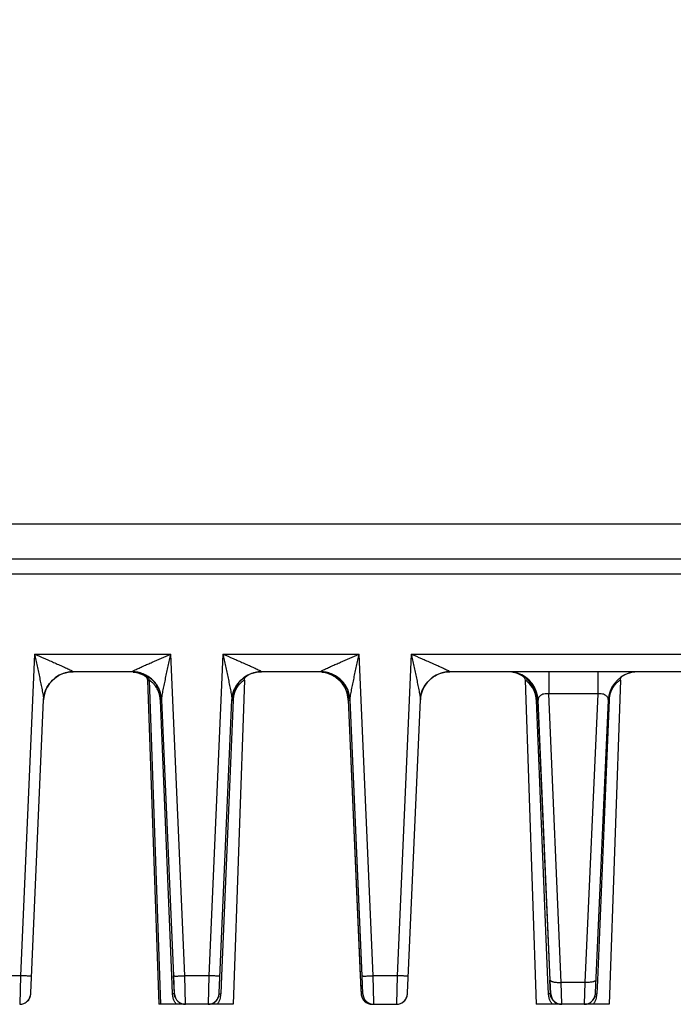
# Model space of a CAD drawing. Header units: inches. Extents: x 0 to 34, y 0 to 22.
# Tile 33 of 71: x 10.2 to 12, y 8.7 to 11.3. Entities that reach past the tile are written whole.
import ezdxf

# ---------------------------------------------------------------- set-up
doc = ezdxf.new("R2010")
doc.units = ezdxf.units.IN
doc.header["$LTSCALE"] = 1.87
doc.header["$MEASUREMENT"] = 0
doc.layers.get('0').update_dxf_attribs({"linetype": 'CONTINUOUS'})
doc.layers.add('DIMENSIONS', color=7, linetype='CONTINUOUS')
doc.styles.get("Standard").update_dxf_attribs({"font": 'txt', "width": 0.8})
doc.dimstyles.new('DIMSTYLE_1', dxfattribs={"dimtxt": 0.125, "dimasz": 0.18, "dimexe": 0.18, "dimexo": 0.0625, "dimgap": 0.09, "dimtad": 0, "dimtih": 1, "dimtoh": 1, "dimdec": 3, "dimzin": 4, "dimdsep": 46, "dimtxsty": 'STANDARD', "dimblk": '_FILLED', "dimblk1": '_FILLED', "dimblk2": '_FILLED', "dimcen": 0.09, "dimadec": 0, "dimazin": 0, "dimtp": 0.01, "dimtm": 0.01, "dimtfac": 1, "dimtdec": 3, "dimtofl": 0, "dimtmove": 0, "dimatfit": 3, "dimldrblk": '_FILLED', "dimfxl": 1, "dimtolj": 1, "dimtzin": 4, "dimarcsym": 0})

# ---------------------------------------------------------------- blocks, each defined once
blk = doc.blocks.new('*D8')
at = {"layer": 'DIMENSIONS', "color": 2, "linetype": 'CONTINUOUS'}
blk.add_line((16.925, 10.5615), (16.925, 12.8755), dxfattribs=at)
at = {"layer": 'DIMENSIONS', "color": 2, "linetype": 'CONTINUOUS', "insert": (16.8625, 12.938), "char_height": 0.125, "width": 1.525, "attachment_point": 1, "rotation": 90, "line_spacing_factor": 0.9}
blk.add_mtext('10.419{\\Ftxt.shx;\\W1.000000;\\H0.125000; }[264.64]', dxfattribs=at)
blk = doc.blocks.new('_FILLED')
at = {"color": 0, "linetype": 'BYBLOCK'}
blk.add_solid([(0, 0), (-1, 0.174), (-1, -0.174)], dxfattribs=at)

msp = doc.modelspace()

# ---------------------------------------------------------------- linework, layer by layer
at = {"color": 7, "linetype": 'CONTINUOUS'}
for p, q in [((16.8159, 9.9691), (6.6112, 9.9691)), ((14.5929, 9.8736), (8.9231, 9.8736)), ((6.6951, 9.834), (16.7488, 9.834)), ((10.2569, 9.6171), (10.2188, 8.746)), ((10.2569, 9.6171), (10.626, 9.6171)), ((10.664, 8.746), (10.626, 9.6171)), ((10.7673, 9.6171), (10.7292, 8.746)), ((10.7673, 9.6171), (11.1364, 9.6171)), ((11.1744, 8.746), (11.1364, 9.6171)), ((11.2777, 9.6171), (11.2396, 8.746)), ((11.2777, 9.6171), (12.6675, 9.6171)), ((10.3106, 9.5507), (10.3157, 9.5546)), ((10.3554, 9.5686), (10.3613, 9.5688)), ((10.5215, 9.5688), (10.3613, 9.5688)), ((10.5245, 9.5684), (10.5298, 9.5678)), ((10.5298, 9.5678), (10.5372, 9.5662)), ((10.5593, 9.5592), (10.5649, 9.5558)), ((10.5651, 9.5528), (10.56, 9.5563)), ((10.563, 9.5465), (10.5936, 8.6688)), ((10.5656, 9.5449), (10.563, 9.5465)), ((10.5671, 9.5465), (10.5978, 8.6688)), ((10.8254, 9.5465), (10.7948, 8.6688)), ((10.8209, 9.5507), (10.8261, 9.5546)), ((10.8288, 9.5555), (10.8312, 9.5575)), ((10.8657, 9.5686), (10.8717, 9.5688)), ((11.0319, 9.5688), (10.8717, 9.5688)), ((11.0349, 9.5684), (11.0401, 9.5678)), ((11.0401, 9.5678), (11.0476, 9.5662)), ((11.0681, 9.5575), (11.0742, 9.5535)), ((11.0848, 9.5442), (11.0894, 9.539)), ((11.3313, 9.5507), (11.3365, 9.5546)), ((11.3761, 9.5686), (11.382, 9.5688)), ((12.563, 9.5688), (11.382, 9.5688)), ((11.5797, 9.5582), (11.5779, 9.5592)), ((11.5828, 9.5563), (11.5797, 9.5582)), ((11.5858, 9.5465), (11.6164, 8.6688)), ((11.6503, 9.5688), (11.6502, 9.5095)), ((11.7828, 9.5688), (11.7827, 9.5095)), ((11.8441, 9.5465), (11.8134, 8.6688)), ((10.2851, 9.5131), (10.2868, 9.518)), ((10.2945, 9.5328), (10.2978, 9.5375)), ((10.7954, 9.5131), (10.7972, 9.518)), ((10.8048, 9.5328), (10.8082, 9.5375)), ((11.0997, 9.5223), (11.1021, 9.5166)), ((11.1021, 9.5166), (11.104, 9.5108)), ((11.3058, 9.5131), (11.3076, 9.518)), ((11.3152, 9.5328), (11.3186, 9.5375)), ((10.2467, 8.7001), (10.2814, 9.4933)), ((10.2814, 9.4933), (10.2815, 9.4944)), ((10.2815, 9.4944), (10.2815, 9.4944)), ((10.6012, 9.4923), (10.5978, 9.4922)), ((10.6288, 8.7456), (10.5978, 9.4922)), ((10.634, 8.7458), (10.6014, 9.4933)), ((10.7571, 8.7001), (10.7918, 9.4933)), ((10.7949, 9.4922), (10.7639, 8.7456)), ((10.7918, 9.4933), (10.7919, 9.4944)), ((10.7919, 9.4944), (10.7919, 9.4944)), ((10.7931, 9.4923), (10.7949, 9.4922)), ((11.1069, 9.4944), (11.1069, 9.4944)), ((11.1069, 9.4933), (11.1069, 9.4944)), ((11.1069, 9.4933), (11.1396, 8.7458)), ((11.1069, 9.4933), (11.1413, 8.7075)), ((11.1069, 9.4933), (11.107, 9.4924)), ((11.107, 9.4923), (11.1118, 9.4923)), ((11.1444, 8.7458), (11.1118, 9.4933)), ((11.2675, 8.7001), (11.3022, 9.4933)), ((11.3022, 9.4933), (11.3022, 9.4944)), ((11.3022, 9.4944), (11.3022, 9.4944)), ((11.6184, 9.4923), (11.6165, 9.4922)), ((11.648, 8.7343), (11.6165, 9.4922)), ((11.6199, 9.4923), (11.6184, 9.4923)), ((11.6196, 9.4923), (11.6188, 9.4923)), ((11.6196, 9.4923), (11.6527, 8.7345)), ((11.654, 8.7346), (11.6212, 9.4923)), ((11.7827, 9.5095), (11.6502, 9.5095)), ((11.684, 8.7281), (11.6502, 9.5095)), ((11.7827, 9.5095), (11.7482, 8.7281)), ((11.7766, 8.7001), (11.8116, 9.4923)), ((11.8136, 9.4922), (11.7821, 8.7344)), ((11.8118, 9.4923), (11.8136, 9.4922)), ((10.2188, 8.746), (10.1537, 8.746)), ((10.2188, 8.746), (10.2166, 8.6688)), ((10.6308, 8.6974), (10.6288, 8.7456)), ((10.6359, 8.6975), (10.6338, 8.7458)), ((10.636, 8.6975), (10.634, 8.7458)), ((10.7292, 8.746), (10.664, 8.746)), ((10.666, 8.6688), (10.664, 8.746)), ((10.7292, 8.746), (10.727, 8.6688)), ((10.7639, 8.7456), (10.7619, 8.6974)), ((11.1396, 8.7458), (11.1418, 8.6975)), ((11.1464, 8.6975), (11.1444, 8.7458)), ((11.2396, 8.746), (11.1744, 8.746)), ((11.1763, 8.6726), (11.1744, 8.746)), ((11.2396, 8.746), (11.2374, 8.6688)), ((11.6495, 8.6974), (11.648, 8.7343)), ((11.6546, 8.6975), (11.653, 8.7345)), ((11.6555, 8.6975), (11.654, 8.7346)), ((11.7482, 8.7281), (11.684, 8.7281)), ((11.6855, 8.6688), (11.684, 8.7281)), ((11.7482, 8.7281), (11.7465, 8.6688)), ((11.7821, 8.7344), (11.7806, 8.6974)), ((10.6359, 8.6975), (10.6308, 8.6974)), ((10.6359, 8.6975), (10.636, 8.6975)), ((10.7568, 8.6975), (10.7619, 8.6974)), ((11.1413, 8.7075), (11.1417, 8.6984)), ((11.1417, 8.6984), (11.1418, 8.6973)), ((11.1418, 8.6975), (11.1464, 8.6975)), ((11.6546, 8.6975), (11.6495, 8.6974)), ((11.6546, 8.6975), (11.6555, 8.6975)), ((11.7764, 8.6975), (11.7806, 8.6974)), ((10.2344, 8.6747), (10.2371, 8.677)), ((10.7948, 8.6688), (10.5936, 8.6688)), ((10.7448, 8.6747), (10.7475, 8.677)), ((11.1718, 8.6688), (11.2374, 8.6688)), ((11.1764, 8.6688), (11.1763, 8.6726)), ((11.2552, 8.6747), (11.2579, 8.677)), ((11.6846, 8.6688), (11.6164, 8.6688)), ((11.8134, 8.6688), (11.6855, 8.6688)), ((11.7645, 8.6748), (11.7672, 8.6772))]:
    msp.add_line(p, q, dxfattribs=at)
for points in [[(10.2978, 9.5375), (10.3016, 9.5421), (10.3059, 9.5465), (10.3106, 9.5507)], [(10.3157, 9.5546), (10.3213, 9.5581), (10.3274, 9.5613), (10.3338, 9.564)], [(10.3338, 9.564), (10.3407, 9.5661), (10.3479, 9.5677), (10.3554, 9.5686)], [(10.5372, 9.5662), (10.5444, 9.5639), (10.5513, 9.561), (10.5564, 9.5582)], [(10.5551, 9.5592), (10.5587, 9.5565), (10.5614, 9.5526), (10.5629, 9.5477), (10.563, 9.5465)], [(10.5593, 9.5592), (10.5628, 9.5565), (10.5656, 9.5526), (10.567, 9.5477), (10.5671, 9.5465)], [(10.5623, 9.5545), (10.5638, 9.5535), (10.5649, 9.5526)], [(10.8082, 9.5375), (10.812, 9.5421), (10.8162, 9.5465), (10.8209, 9.5507)], [(10.8254, 9.5465), (10.826, 9.5503), (10.8288, 9.5555)], [(10.8261, 9.5546), (10.8317, 9.5581), (10.8378, 9.5613), (10.8442, 9.564)], [(10.8442, 9.564), (10.8511, 9.5661), (10.8583, 9.5677), (10.8657, 9.5686)], [(11.0476, 9.5662), (11.0548, 9.5639), (11.0616, 9.561), (11.0681, 9.5575)], [(11.0742, 9.5535), (11.0798, 9.549), (11.0848, 9.5442)], [(11.3186, 9.5375), (11.3224, 9.5421), (11.3266, 9.5465), (11.3313, 9.5507)], [(11.3365, 9.5546), (11.3421, 9.5581), (11.3481, 9.5613), (11.3546, 9.564)], [(11.3546, 9.564), (11.3614, 9.5661), (11.3686, 9.5677), (11.3761, 9.5686)], [(11.5779, 9.5592), (11.5823, 9.5556), (11.5851, 9.5503), (11.5858, 9.5465)], [(11.8441, 9.5465), (11.8447, 9.5503), (11.8473, 9.5552)], [(10.2868, 9.518), (10.289, 9.523), (10.2915, 9.5279), (10.2945, 9.5328)], [(10.7972, 9.518), (10.7993, 9.523), (10.8019, 9.5279), (10.8048, 9.5328)], [(11.0894, 9.539), (11.0934, 9.5336), (11.0968, 9.528), (11.0997, 9.5223)], [(11.3076, 9.518), (11.3097, 9.523), (11.3123, 9.5279), (11.3152, 9.5328)], [(10.2815, 9.4946), (10.2816, 9.4958), (10.282, 9.4992), (10.2827, 9.5036), (10.2837, 9.5082), (10.2851, 9.5131)], [(10.7919, 9.4946), (10.792, 9.4958), (10.7924, 9.4992), (10.793, 9.5036), (10.7941, 9.5082), (10.7954, 9.5131)], [(11.104, 9.5108), (11.1054, 9.5053), (11.1063, 9.5002), (11.1067, 9.4964), (11.1069, 9.4947), (11.1069, 9.4946)], [(11.3023, 9.4946), (11.3024, 9.4958), (11.3027, 9.4992), (11.3034, 9.5036), (11.3044, 9.5082), (11.3058, 9.5131)], [(10.2432, 8.685), (10.2445, 8.6878), (10.2455, 8.6907), (10.2461, 8.6935), (10.2465, 8.6959), (10.2466, 8.6969), (10.2466, 8.6974), (10.2466, 8.6979), (10.2467, 8.7001)], [(10.7536, 8.685), (10.7549, 8.6878), (10.7559, 8.6907), (10.7565, 8.6935), (10.7568, 8.6959), (10.7569, 8.6969), (10.757, 8.6974), (10.757, 8.6979), (10.7571, 8.7001)], [(11.1418, 8.6973), (11.1418, 8.6968), (11.1419, 8.6956), (11.1422, 8.6936), (11.1427, 8.6914), (11.1434, 8.6892), (11.1443, 8.6869)], [(11.264, 8.685), (11.2653, 8.6878), (11.2662, 8.6907), (11.2669, 8.6935), (11.2672, 8.6959), (11.2673, 8.6969), (11.2673, 8.6974), (11.2674, 8.6979), (11.2675, 8.7001)], [(11.7732, 8.6852), (11.7745, 8.6881), (11.7754, 8.691), (11.7761, 8.6937), (11.7764, 8.6961), (11.7764, 8.697), (11.7765, 8.6975), (11.7765, 8.6979), (11.7766, 8.7001)], [(10.2166, 8.6688), (10.2203, 8.6691), (10.2242, 8.6698), (10.2278, 8.671)], [(10.2279, 8.671), (10.2313, 8.6727), (10.2344, 8.6747)], [(10.2371, 8.677), (10.2395, 8.6795), (10.2416, 8.6822), (10.2432, 8.685)], [(10.727, 8.6688), (10.7306, 8.6691), (10.7346, 8.6698), (10.7382, 8.671)], [(10.7383, 8.671), (10.7417, 8.6727), (10.7448, 8.6747)], [(10.7475, 8.677), (10.7499, 8.6795), (10.7519, 8.6822), (10.7536, 8.685)], [(11.1443, 8.6869), (11.1454, 8.6845), (11.1468, 8.6823), (11.1483, 8.6801), (11.1501, 8.6781), (11.1509, 8.6773)], [(11.2374, 8.6688), (11.241, 8.6691), (11.245, 8.6698), (11.2486, 8.671)], [(11.2487, 8.671), (11.2521, 8.6727), (11.2552, 8.6747)], [(11.2579, 8.677), (11.2603, 8.6795), (11.2623, 8.6822), (11.264, 8.685)], [(11.7465, 8.6688), (11.7504, 8.6691), (11.7544, 8.6699), (11.7578, 8.671)], [(11.7581, 8.6712), (11.7615, 8.6728), (11.7645, 8.6748)], [(11.7672, 8.6772), (11.7696, 8.6797), (11.7716, 8.6824), (11.7732, 8.6852)]]:
    msp.add_lwpolyline(points, dxfattribs=at)
for centre, radius, start, end in [((10.3612, 9.4889), 0.0799, 92.2458, 160.0066), ((10.3609, 9.4895), 0.0796, 122.3494, 127.2146), ((10.3614, 9.4882), 0.081, 93.4367, 105.2272), ((10.3613, 9.4895), 0.0794, 90.0043, 93.4199), ((10.5215, 9.4888), 0.08, 2.4997, 90.0003), ((10.5167, 9.4889), 0.0799, 58.6518, 86.5881), ((10.5168, 9.489), 0.0798, 51.5829, 54.9849), ((10.5154, 9.4793), 0.0912, 56.8805, 57.6714), ((10.523, 9.4909), 0.0773, 53.0707, 56.9339), ((10.5254, 9.4855), 0.0716, 54.5435, 55.9365), ((10.5219, 9.4902), 0.0784, 47.0212, 52.11), ((10.5196, 9.4876), 0.0819, 43.335, 47.0695), ((10.8716, 9.4889), 0.0799, 92.2458, 160.0066), ((10.8713, 9.4895), 0.0796, 122.3494, 127.2146), ((10.8717, 9.4882), 0.081, 93.4367, 105.2272), ((10.8717, 9.4895), 0.0794, 90.0043, 93.4199), ((11.0319, 9.4888), 0.08, 2.4997, 90.0003), ((11.0271, 9.4889), 0.0799, 19.9933, 86.5881), ((11.382, 9.4889), 0.0799, 92.2458, 160.0066), ((11.3816, 9.4895), 0.0796, 122.3494, 127.2146), ((11.3821, 9.4882), 0.081, 93.4367, 105.2272), ((11.3821, 9.4895), 0.0794, 90.0043, 93.4199), ((11.5412, 9.4884), 0.0805, 72.545, 83.5078), ((11.5383, 9.4885), 0.0803, 72.5382, 81.4707), ((11.5384, 9.4889), 0.0799, 56.3884, 72.5072), ((11.5413, 9.4888), 0.08, 2.5, 72.5), ((11.5402, 9.489), 0.0797, 33.4616, 57.6925), ((11.5381, 9.4885), 0.0804, 37.5431, 50.315), ((11.8915, 9.4888), 0.08, 107.5, 177.5), ((11.8913, 9.4893), 0.0795, 106.0809, 107.4807), ((11.8915, 9.4884), 0.0804, 92.0831, 106.0715), ((10.3598, 9.49), 0.0784, 158.6662, 161.2256), ((10.3604, 9.4898), 0.079, 140.1244, 158.6556), ((10.5226, 9.4897), 0.0784, 33.4591, 35.3584), ((10.5207, 9.4885), 0.0807, 26.9442, 33.4243), ((10.5219, 9.489), 0.0794, 18.6921, 26.9969), ((10.8702, 9.49), 0.0784, 158.6662, 161.2256), ((10.8704, 9.4892), 0.0789, 158.4206, 160.2743), ((10.8721, 9.4885), 0.0807, 147.8812, 158.4093), ((10.8708, 9.4898), 0.079, 140.1244, 158.6556), ((10.8601, 9.49), 0.0693, 152.3932, 153.6436), ((10.8551, 9.4929), 0.0635, 135.08, 145.1957), ((10.8704, 9.4897), 0.0786, 144.8782, 146.6235), ((11.3806, 9.49), 0.0784, 158.6662, 161.2256), ((11.3812, 9.4898), 0.079, 140.1244, 158.6556), ((11.5384, 9.4888), 0.08, 19.9966, 37.5033), ((11.5399, 9.4887), 0.0802, 18.3227, 33.4707), ((10.3616, 9.4888), 0.0803, 160.036, 175.998), ((10.3605, 9.4898), 0.0792, 161.2226, 176.6549), ((10.5199, 9.4886), 0.0811, 3.195, 18.1387), ((10.521, 9.4888), 0.0803, 11.9193, 18.6105), ((10.872, 9.4888), 0.0803, 160.036, 175.998), ((10.8709, 9.4898), 0.0792, 161.2226, 176.6549), ((10.8648, 9.4893), 0.07, 176.235, 177.5974), ((10.8694, 9.4896), 0.0778, 160.275, 161.7754), ((11.0267, 9.4888), 0.0803, 4.1167, 19.964), ((11.028, 9.4889), 0.0791, 2.501, 4.1028), ((11.3824, 9.4888), 0.0803, 160.036, 175.998), ((11.3813, 9.4898), 0.0792, 161.2226, 176.6549), ((10.2166, 8.6988), 0.03, 270.0638, 357.4499), ((10.666, 8.6988), 0.03, 182.5, 270), ((10.727, 8.6988), 0.03, 270.0638, 357.4499), ((10.726, 8.699), 0.0309, 342.0901, 353.6142), ((10.7103, 8.6995), 0.0517, 346.6745, 357.6449), ((11.1718, 8.6988), 0.03, 182.5657, 269.9387), ((11.1764, 8.6988), 0.03, 182.5, 270), ((11.2374, 8.6988), 0.03, 270.0638, 357.4499), ((11.6855, 8.6988), 0.03, 182.5, 270), ((11.7465, 8.6988), 0.03, 270.0629, 357.4499), ((11.729, 8.6995), 0.0517, 346.6745, 357.6449), ((10.6653, 8.6986), 0.0294, 197.94, 206.9329), ((10.6662, 8.6992), 0.0304, 227.7725, 230.6966), ((10.7273, 8.6986), 0.0295, 338.9467, 342.0468), ((11.6846, 8.6989), 0.03, 230.7138, 270.0123)]:
    msp.add_arc(centre, radius, start, end, dxfattribs=at)
for points, knots in [([(10.2569, 9.6171), (10.2581, 9.6116), (10.2604, 9.6008), (10.2639, 9.5845), (10.2674, 9.5683), (10.2702, 9.5548), (10.2725, 9.5441), (10.2741, 9.5362), (10.2757, 9.5283), (10.2772, 9.5205), (10.2787, 9.513), (10.2798, 9.5068), (10.2806, 9.5021), (10.281, 9.4988), (10.2814, 9.4959), (10.2815, 9.4941), (10.2814, 9.4933)], [0, 0, 0, 0, 0.13237, 0.264398, 0.395856, 0.526416, 0.591197, 0.655506, 0.719176, 0.781937, 0.843335, 0.902399, 0.930464, 0.956951, 0.980946, 1, 1, 1, 1]), ([(10.2569, 9.6171), (10.2661, 9.613), (10.28, 9.607), (10.2983, 9.599), (10.3119, 9.5931), (10.323, 9.5882), (10.3317, 9.5843), (10.3381, 9.5814), (10.3441, 9.5786), (10.3498, 9.576), (10.3542, 9.5738), (10.3573, 9.5722), (10.3587, 9.5714), (10.3593, 9.571)], [0, 0, 0, 0, 0.269264, 0.402822, 0.534951, 0.664692, 0.728147, 0.790192, 0.85014, 0.906901, 0.958426, 0.980942, 1, 1, 1, 1]), ([(10.5296, 9.5743), (10.533, 9.576), (10.5403, 9.5794), (10.5516, 9.5845), (10.5635, 9.5897), (10.5799, 9.597), (10.6008, 9.6061), (10.6176, 9.6134), (10.626, 9.6171)], [0, 0, 0, 0, 0.108463, 0.227712, 0.352067, 0.479278, 0.738254, 1, 1, 1, 1]), ([(10.6014, 9.4933), (10.6014, 9.4941), (10.6015, 9.4959), (10.6018, 9.4988), (10.6023, 9.502), (10.6031, 9.5067), (10.6042, 9.5129), (10.6057, 9.5205), (10.6072, 9.5283), (10.6088, 9.5361), (10.6105, 9.5441), (10.6127, 9.5548), (10.6156, 9.5682), (10.619, 9.5845), (10.6225, 9.6008), (10.6249, 9.6116), (10.626, 9.6171)], [0, 0, 0, 0, 0.0201, 0.043199, 0.069134, 0.097274, 0.156751, 0.218033, 0.280783, 0.344495, 0.408803, 0.473581, 0.60415, 0.735608, 0.867635, 1, 1, 1, 1]), ([(10.7673, 9.6171), (10.7685, 9.6116), (10.7708, 9.6008), (10.7743, 9.5845), (10.7778, 9.5683), (10.7806, 9.5548), (10.7829, 9.5441), (10.7845, 9.5362), (10.7861, 9.5283), (10.7876, 9.5205), (10.7891, 9.513), (10.7902, 9.5068), (10.7909, 9.5021), (10.7914, 9.4988), (10.7917, 9.4959), (10.7919, 9.4941), (10.7918, 9.4933)], [0, 0, 0, 0, 0.13237, 0.264398, 0.395856, 0.526416, 0.591197, 0.655506, 0.719176, 0.781937, 0.843335, 0.902399, 0.930464, 0.956951, 0.980946, 1, 1, 1, 1]), ([(10.7673, 9.6171), (10.7765, 9.613), (10.7903, 9.607), (10.8087, 9.599), (10.8222, 9.5931), (10.8334, 9.5882), (10.8421, 9.5843), (10.8484, 9.5814), (10.8545, 9.5786), (10.8602, 9.576), (10.8646, 9.5738), (10.8677, 9.5722), (10.8691, 9.5714), (10.8697, 9.571)], [0, 0, 0, 0, 0.269264, 0.402822, 0.534951, 0.664692, 0.728147, 0.790192, 0.85014, 0.906901, 0.958426, 0.980942, 1, 1, 1, 1]), ([(11.04, 9.5743), (11.0434, 9.576), (11.0507, 9.5794), (11.062, 9.5845), (11.0739, 9.5897), (11.0903, 9.597), (11.1112, 9.6061), (11.128, 9.6134), (11.1364, 9.6171)], [0, 0, 0, 0, 0.108463, 0.227712, 0.352067, 0.479278, 0.738254, 1, 1, 1, 1]), ([(11.1118, 9.4933), (11.1118, 9.4941), (11.1118, 9.4959), (11.1122, 9.4988), (11.1127, 9.502), (11.1135, 9.5067), (11.1146, 9.5129), (11.116, 9.5205), (11.1176, 9.5283), (11.1192, 9.5361), (11.1208, 9.5441), (11.1231, 9.5548), (11.1259, 9.5682), (11.1294, 9.5845), (11.1329, 9.6008), (11.1352, 9.6116), (11.1364, 9.6171)], [0, 0, 0, 0, 0.0201, 0.043199, 0.069134, 0.097274, 0.156751, 0.218033, 0.280783, 0.344495, 0.408803, 0.473581, 0.60415, 0.735608, 0.867635, 1, 1, 1, 1]), ([(11.2777, 9.6171), (11.2788, 9.6116), (11.2812, 9.6008), (11.2847, 9.5845), (11.2881, 9.5683), (11.291, 9.5548), (11.2932, 9.5441), (11.2949, 9.5362), (11.2965, 9.5283), (11.298, 9.5205), (11.2994, 9.513), (11.3005, 9.5068), (11.3013, 9.5021), (11.3018, 9.4988), (11.3021, 9.4959), (11.3022, 9.4941), (11.3022, 9.4933)], [0, 0, 0, 0, 0.13237, 0.264398, 0.395856, 0.526416, 0.591197, 0.655506, 0.719176, 0.781937, 0.843335, 0.902399, 0.930464, 0.956951, 0.980946, 1, 1, 1, 1]), ([(11.2777, 9.6171), (11.2869, 9.613), (11.3007, 9.607), (11.3191, 9.599), (11.3326, 9.5931), (11.3438, 9.5882), (11.3525, 9.5843), (11.3588, 9.5814), (11.3649, 9.5786), (11.3706, 9.576), (11.375, 9.5738), (11.3781, 9.5722), (11.3794, 9.5714), (11.38, 9.571)], [0, 0, 0, 0, 0.269264, 0.402822, 0.534951, 0.664692, 0.728147, 0.790192, 0.85014, 0.906901, 0.958426, 0.980942, 1, 1, 1, 1]), ([(10.3593, 9.571), (10.3596, 9.5708), (10.3601, 9.5705), (10.3608, 9.57), (10.3612, 9.5696), (10.3614, 9.5693), (10.3614, 9.5692)], [0, 0, 0, 0, 0.371425, 0.666836, 0.876114, 1, 1, 1, 1]), ([(10.5215, 9.5692), (10.5215, 9.5693), (10.5217, 9.5697), (10.5222, 9.5701), (10.5229, 9.5706), (10.524, 9.5713), (10.5252, 9.572), (10.5271, 9.573), (10.5286, 9.5737), (10.5296, 9.5743)], [0, 0, 0, 0, 0.040053, 0.109811, 0.208512, 0.331979, 0.476002, 0.637425, 1, 1, 1, 1]), ([(10.8697, 9.571), (10.87, 9.5708), (10.8705, 9.5705), (10.8711, 9.57), (10.8716, 9.5696), (10.8717, 9.5693), (10.8717, 9.5692)], [0, 0, 0, 0, 0.371425, 0.666836, 0.876114, 1, 1, 1, 1]), ([(11.0318, 9.5692), (11.0318, 9.5693), (11.0321, 9.5697), (11.0325, 9.5701), (11.0333, 9.5706), (11.0343, 9.5713), (11.0355, 9.572), (11.0374, 9.573), (11.0389, 9.5737), (11.04, 9.5743)], [0, 0, 0, 0, 0.040053, 0.109811, 0.208512, 0.331979, 0.476002, 0.637425, 1, 1, 1, 1]), ([(11.38, 9.571), (11.3803, 9.5708), (11.3809, 9.5705), (11.3815, 9.57), (11.3819, 9.5696), (11.3821, 9.5693), (11.3821, 9.5692)], [0, 0, 0, 0, 0.371425, 0.666836, 0.876114, 1, 1, 1, 1]), ([(10.6014, 9.4933), (10.6012, 9.4983), (10.5998, 9.5084), (10.5948, 9.5228), (10.5872, 9.536), (10.5771, 9.5475), (10.5651, 9.557), (10.5515, 9.5639), (10.5367, 9.5682), (10.5266, 9.5692), (10.5215, 9.5692)], [0, 0, 0, 0, 0.124462, 0.249209, 0.373942, 0.498846, 0.623923, 0.749152, 0.874647, 1, 1, 1, 1]), ([(10.5551, 9.5592), (10.5551, 9.5592), (10.5551, 9.5592), (10.5552, 9.5592), (10.5552, 9.5591), (10.5553, 9.5591), (10.5554, 9.559), (10.5556, 9.5589), (10.5558, 9.5588), (10.5562, 9.5586), (10.5566, 9.5583), (10.5572, 9.558), (10.558, 9.5575), (10.5593, 9.5567), (10.561, 9.5556), (10.563, 9.5543), (10.5644, 9.5533), (10.5652, 9.5527)], [0, 0, 0, 0, 0.001015, 0.00399, 0.008924, 0.015817, 0.024666, 0.035472, 0.062947, 0.098235, 0.141329, 0.192229, 0.250932, 0.391756, 0.563821, 0.766759, 1, 1, 1, 1]), ([(10.5947, 9.5104), (10.5936, 9.5139), (10.5911, 9.5203), (10.5862, 9.5286), (10.5817, 9.5342), (10.5784, 9.5378), (10.5761, 9.5399), (10.5741, 9.5416), (10.5723, 9.543), (10.5708, 9.5441), (10.5696, 9.5449), (10.5689, 9.5454), (10.5684, 9.5457), (10.568, 9.546), (10.5677, 9.5462), (10.5675, 9.5463), (10.5673, 9.5464), (10.5672, 9.5465), (10.5671, 9.5465), (10.5671, 9.5465), (10.5671, 9.5465), (10.5671, 9.5465)], [0, 0, 0, 0, 0.236618, 0.445682, 0.621185, 0.69597, 0.761779, 0.818944, 0.867848, 0.908789, 0.941982, 0.95572, 0.967576, 0.977563, 0.985699, 0.991996, 0.99647, 0.998027, 0.999133, 0.99979, 1, 1, 1, 1]), ([(10.5803, 9.5428), (10.5794, 9.5439), (10.576, 9.5474), (10.5723, 9.5506), (10.5695, 9.5527)], [0, 0, 0, 0, 0.285366, 1, 1, 1, 1]), ([(10.8254, 9.5465), (10.8254, 9.5465), (10.8254, 9.5465), (10.8254, 9.5465), (10.8253, 9.5465), (10.8252, 9.5464), (10.8251, 9.5463), (10.8248, 9.5461), (10.8245, 9.5459), (10.8241, 9.5457), (10.8236, 9.5454), (10.8229, 9.5449), (10.8218, 9.5441), (10.8202, 9.543), (10.8185, 9.5416), (10.8165, 9.5398), (10.8142, 9.5377), (10.8109, 9.5342), (10.8065, 9.5286), (10.8017, 9.5203), (10.7991, 9.5139), (10.798, 9.5104)], [0, 0, 0, 0, 0.000239, 0.000924, 0.002057, 0.00364, 0.008162, 0.014502, 0.022676, 0.032696, 0.04458, 0.058342, 0.091567, 0.132523, 0.181432, 0.238597, 0.304405, 0.379173, 0.554588, 0.763535, 1, 1, 1, 1]), ([(11.1118, 9.4933), (11.1116, 9.4983), (11.1101, 9.5084), (11.1052, 9.5228), (11.0975, 9.536), (11.0875, 9.5475), (11.0755, 9.557), (11.0618, 9.5639), (11.0471, 9.5682), (11.0369, 9.5692), (11.0318, 9.5692)], [0, 0, 0, 0, 0.124462, 0.249209, 0.373942, 0.498846, 0.623923, 0.749152, 0.874647, 1, 1, 1, 1]), ([(11.5793, 9.5584), (11.5801, 9.558), (11.5827, 9.5564), (11.5878, 9.553), (11.5918, 9.5497), (11.5941, 9.5476)], [0, 0, 0, 0, 0.146031, 0.496453, 1, 1, 1, 1]), ([(11.6134, 9.5104), (11.6111, 9.5177), (11.6041, 9.5318), (11.5924, 9.5426), (11.5858, 9.5465)], [0, 0, 0, 0, 0.500675, 1, 1, 1, 1]), ([(11.5941, 9.5476), (11.5951, 9.5466), (11.5997, 9.5421), (11.6037, 9.5371), (11.6065, 9.5329)], [0, 0, 0, 0, 0.22213, 1, 1, 1, 1]), ([(11.8441, 9.5465), (11.8441, 9.5465), (11.8441, 9.5465), (11.844, 9.5465), (11.844, 9.5465), (11.8439, 9.5464), (11.8437, 9.5463), (11.8435, 9.5461), (11.8432, 9.5459), (11.8428, 9.5457), (11.8423, 9.5454), (11.8416, 9.5449), (11.8405, 9.5441), (11.8389, 9.543), (11.8371, 9.5416), (11.8351, 9.5398), (11.8329, 9.5377), (11.8296, 9.5342), (11.8252, 9.5286), (11.8203, 9.5203), (11.8178, 9.5139), (11.8167, 9.5104)], [0, 0, 0, 0, 0.000239, 0.000924, 0.002057, 0.00364, 0.008161, 0.014501, 0.022675, 0.032696, 0.04458, 0.058342, 0.091567, 0.132524, 0.181433, 0.238598, 0.304406, 0.379174, 0.554589, 0.763536, 1, 1, 1, 1]), ([(11.6065, 9.5329), (11.6074, 9.5315), (11.6111, 9.5255), (11.614, 9.519), (11.6157, 9.5139)], [0, 0, 0, 0, 0.236413, 1, 1, 1, 1]), ([(10.5978, 9.4922), (10.5977, 9.4953), (10.597, 9.5014), (10.5956, 9.5074), (10.5947, 9.5104)], [0, 0, 0, 0, 0.50539, 1, 1, 1, 1]), ([(10.6012, 9.4923), (10.6011, 9.4956), (10.6006, 9.5), (10.5998, 9.5043), (10.5996, 9.5054)], [0, 0, 0, 0, 0.750678, 1, 1, 1, 1]), ([(10.798, 9.5104), (10.7976, 9.5091), (10.7961, 9.5037), (10.7953, 9.4981), (10.795, 9.4938)], [0, 0, 0, 0, 0.244981, 1, 1, 1, 1]), ([(11.6165, 9.4922), (11.6164, 9.4953), (11.6157, 9.5014), (11.6143, 9.5075), (11.6134, 9.5104)], [0, 0, 0, 0, 0.505396, 1, 1, 1, 1]), ([(11.6157, 9.5139), (11.6168, 9.5105), (11.6186, 9.5033), (11.6195, 9.496), (11.6196, 9.4923)], [0, 0, 0, 0, 0.496025, 1, 1, 1, 1]), ([(11.6199, 9.4923), (11.6198, 9.496), (11.6189, 9.5033), (11.6171, 9.5105), (11.616, 9.5139)], [0, 0, 0, 0, 0.50394, 1, 1, 1, 1]), ([(11.6502, 9.5095), (11.6459, 9.51), (11.6395, 9.5098), (11.632, 9.5074), (11.6278, 9.505), (11.6246, 9.5022), (11.6225, 9.499), (11.6214, 9.4957), (11.6212, 9.4934), (11.6212, 9.4923)], [0, 0, 0, 0, 0.344631, 0.491486, 0.617178, 0.725703, 0.822268, 0.91224, 1, 1, 1, 1]), ([(11.8116, 9.4923), (11.8116, 9.4935), (11.8114, 9.4957), (11.8103, 9.499), (11.8082, 9.5022), (11.8051, 9.505), (11.8008, 9.5074), (11.7934, 9.5098), (11.787, 9.51), (11.7827, 9.5095)], [0, 0, 0, 0, 0.087838, 0.177806, 0.274304, 0.382731, 0.508331, 0.655142, 1, 1, 1, 1]), ([(11.8167, 9.5104), (11.8158, 9.5075), (11.8144, 9.5014), (11.8137, 9.4953), (11.8136, 9.4922)], [0, 0, 0, 0, 0.494562, 1, 1, 1, 1]), ([(10.2488, 8.7458), (10.2488, 8.7457), (10.2487, 8.7457), (10.2485, 8.7456), (10.2481, 8.7456), (10.2474, 8.7455), (10.2464, 8.7455), (10.2451, 8.7454), (10.2436, 8.7454), (10.2419, 8.7454), (10.2391, 8.7454), (10.2352, 8.7455), (10.2301, 8.7456), (10.2246, 8.7458), (10.2208, 8.7459), (10.2188, 8.746)], [0, 0, 0, 0, 0.002086, 0.006085, 0.020852, 0.044823, 0.077906, 0.119889, 0.170308, 0.228634, 0.294335, 0.44545, 0.618012, 0.805626, 1, 1, 1, 1]), ([(10.634, 8.7458), (10.634, 8.7458), (10.6341, 8.7457), (10.6343, 8.7456), (10.6347, 8.7456), (10.6354, 8.7455), (10.6364, 8.7455), (10.6377, 8.7454), (10.6392, 8.7454), (10.6409, 8.7454), (10.6437, 8.7454), (10.6476, 8.7455), (10.6527, 8.7456), (10.6583, 8.7458), (10.6621, 8.7459), (10.664, 8.746)], [0, 0, 0, 0, 0.002131, 0.006195, 0.021094, 0.045186, 0.078373, 0.120444, 0.170933, 0.229309, 0.295039, 0.44614, 0.618584, 0.80597, 1, 1, 1, 1]), ([(10.7591, 8.7458), (10.7591, 8.7457), (10.7591, 8.7457), (10.7589, 8.7456), (10.7585, 8.7456), (10.7578, 8.7455), (10.7568, 8.7455), (10.7555, 8.7454), (10.754, 8.7454), (10.7523, 8.7454), (10.7495, 8.7454), (10.7456, 8.7455), (10.7405, 8.7456), (10.735, 8.7458), (10.7312, 8.7459), (10.7292, 8.746)], [0, 0, 0, 0, 0.002086, 0.006085, 0.020852, 0.044823, 0.077906, 0.119889, 0.170308, 0.228634, 0.294335, 0.44545, 0.618012, 0.805626, 1, 1, 1, 1]), ([(11.1444, 8.7458), (11.1444, 8.7458), (11.1444, 8.7457), (11.1446, 8.7456), (11.1451, 8.7456), (11.1458, 8.7455), (11.1468, 8.7455), (11.148, 8.7454), (11.1496, 8.7454), (11.1513, 8.7454), (11.1541, 8.7454), (11.158, 8.7455), (11.1631, 8.7456), (11.1686, 8.7458), (11.1725, 8.7459), (11.1744, 8.746)], [0, 0, 0, 0, 0.002131, 0.006195, 0.021094, 0.045186, 0.078373, 0.120444, 0.170933, 0.229309, 0.295039, 0.44614, 0.618584, 0.80597, 1, 1, 1, 1]), ([(11.2695, 8.7458), (11.2695, 8.7457), (11.2695, 8.7457), (11.2693, 8.7456), (11.2688, 8.7456), (11.2681, 8.7455), (11.2671, 8.7455), (11.2659, 8.7454), (11.2644, 8.7454), (11.2626, 8.7454), (11.2599, 8.7454), (11.256, 8.7455), (11.2509, 8.7456), (11.2453, 8.7458), (11.2415, 8.7459), (11.2396, 8.746)], [0, 0, 0, 0, 0.002086, 0.006085, 0.020852, 0.044823, 0.077906, 0.119889, 0.170308, 0.228634, 0.294335, 0.44545, 0.618012, 0.805626, 1, 1, 1, 1]), ([(11.654, 8.7346), (11.6541, 8.7333), (11.6557, 8.732), (11.6577, 8.7311), (11.6593, 8.7305), (11.661, 8.7299), (11.6638, 8.7293), (11.6676, 8.7287), (11.6728, 8.7282), (11.6783, 8.728), (11.6821, 8.728), (11.684, 8.7281)], [0, 0, 0, 0, 0.116907, 0.161598, 0.2129, 0.270626, 0.334483, 0.47889, 0.641798, 0.817891, 1, 1, 1, 1]), ([(11.7782, 8.7346), (11.7781, 8.7333), (11.7764, 8.732), (11.7745, 8.731), (11.7729, 8.7305), (11.7712, 8.7299), (11.7684, 8.7293), (11.7646, 8.7287), (11.7595, 8.7282), (11.7539, 8.728), (11.7502, 8.728), (11.7482, 8.7281)], [0, 0, 0, 0, 0.116706, 0.161329, 0.212567, 0.27024, 0.334059, 0.478438, 0.641402, 0.817643, 1, 1, 1, 1]), ([(10.6356, 8.6779), (10.6341, 8.6809), (10.6319, 8.6873), (10.6309, 8.694), (10.6308, 8.6974)], [0, 0, 0, 0, 0.494394, 1, 1, 1, 1]), ([(10.6374, 8.6895), (10.6372, 8.6902), (10.6364, 8.6928), (10.636, 8.6955), (10.6359, 8.6975)], [0, 0, 0, 0, 0.24552, 1, 1, 1, 1]), ([(11.6542, 8.6779), (11.6528, 8.6809), (11.6506, 8.6873), (11.6496, 8.694), (11.6495, 8.6974)], [0, 0, 0, 0, 0.494394, 1, 1, 1, 1]), ([(11.6561, 8.6895), (11.6559, 8.6902), (11.6551, 8.6928), (11.6547, 8.6955), (11.6546, 8.6975)], [0, 0, 0, 0, 0.24552, 1, 1, 1, 1]), ([(10.6412, 8.6688), (10.6407, 8.6695), (10.6385, 8.6724), (10.6367, 8.6755), (10.6356, 8.6779)], [0, 0, 0, 0, 0.247201, 1, 1, 1, 1]), ([(10.7572, 8.6779), (10.7568, 8.6771), (10.7552, 8.6739), (10.7532, 8.6709), (10.7515, 8.6688)], [0, 0, 0, 0, 0.253319, 1, 1, 1, 1]), ([(10.7606, 8.6876), (10.7604, 8.6868), (10.7595, 8.6834), (10.7583, 8.6802), (10.7572, 8.6779)], [0, 0, 0, 0, 0.252997, 1, 1, 1, 1]), ([(11.6599, 8.6688), (11.6594, 8.6695), (11.6572, 8.6724), (11.6554, 8.6755), (11.6542, 8.6779)], [0, 0, 0, 0, 0.247201, 1, 1, 1, 1]), ([(11.6656, 8.6756), (11.6635, 8.6773), (11.6596, 8.6816), (11.657, 8.6867), (11.6561, 8.6895)], [0, 0, 0, 0, 0.482208, 1, 1, 1, 1]), ([(11.7759, 8.6779), (11.7755, 8.6771), (11.7739, 8.6739), (11.7719, 8.6709), (11.7702, 8.6688)], [0, 0, 0, 0, 0.253319, 1, 1, 1, 1]), ([(11.7793, 8.6876), (11.7791, 8.6868), (11.7782, 8.6834), (11.777, 8.6802), (11.7759, 8.6779)], [0, 0, 0, 0, 0.252997, 1, 1, 1, 1])]:
    msp.add_open_spline(points, degree=3, knots=knots, dxfattribs=at)

# ---------------------------------------------------------------- dimensions: what is measured, and where the dimension line sits
at = {"layer": 'DIMENSIONS', "color": 2, "linetype": 'CONTINUOUS'}
dim = msp.add_ordinate_dim(feature_location=(16.925, 10.5615), offset=(0, 2.314), dtype=1, origin=(6.5061, 9.9718), dimstyle='DIMSTYLE_1', dxfattribs=at)
dim.commit()
dim.dimension.update_dxf_attribs({"geometry": '*D8', "text_midpoint": (16.925, 13.7005)})

doc.saveas('drawing.dxf')
